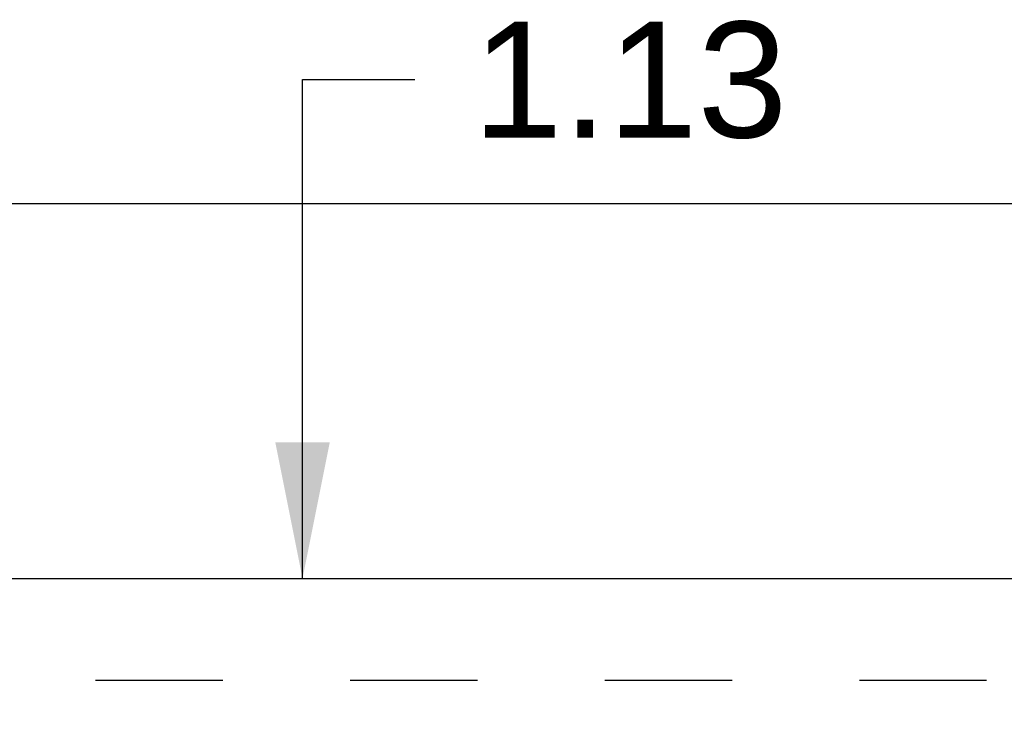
# Model space of a CAD drawing. Header units: inches. Extents: x 0 to 170, y 0 to 110.
# Tile 6 of 12: x 61.55 to 68.78, y 72.72 to 77.86. Entities that reach past the tile are written whole.
import ezdxf

# ---------------------------------------------------------------- set-up
doc = ezdxf.new("R2010")
doc.units = ezdxf.units.IN
doc.header["$LTSCALE"] = 9.35
doc.header["$MEASUREMENT"] = 0
doc.linetypes.add('HIDDEN', pattern=[0.2, 0.1, -0.1])
doc.layers.get('0').update_dxf_attribs({"linetype": 'CONTINUOUS'})
doc.layers.add('DEFAULT_2', color=8, linetype='HIDDEN')
doc.layers.add('DIMENSIONS', color=7, linetype='CONTINUOUS')
doc.styles.get("Standard").update_dxf_attribs({"font": 'arial.ttf'})
doc.dimstyles.new('DIMSTYLE_2', dxfattribs={"dimtxt": 0.85, "dimasz": 1, "dimexe": 0.09, "dimexo": 0.07, "dimgap": 0.0425, "dimtad": 0, "dimtih": 1, "dimtoh": 1, "dimzin": 4, "dimdsep": 46, "dimtxsty": 'Standard', "dimblk": '_FILLED', "dimblk1": '_FILLED', "dimblk2": '_FILLED', "dimcen": 0.09, "dimazin": 1, "dimtfac": 1, "dimtdec": 3, "dimtofl": 0, "dimtmove": 0, "dimatfit": 3, "dimldrblk": '_FILLED', "dimfxl": 0, "dimtolj": 1, "dimtzin": 4, "dimarcsym": 0})

# ---------------------------------------------------------------- blocks, each defined once
blk = doc.blocks.new('_FILLED')
at = {"color": 0, "linetype": 'ByBlock'}
blk.add_solid([(0, 0), (-1, 0.2), (-1, -0.2)], dxfattribs=at)
blk = doc.blocks.new('*D14')
at = {"layer": 'DIMENSIONS', "color": 2, "linetype": 'Continuous'}
for p, q in [((63.6262, 73.7549), (63.6262, 77.4176)), ((63.6262, 77.4176), (64.4512, 77.4176)), ((63.6262, 72.6299), (63.6262, 70.6299))]:
    blk.add_line(p, q, dxfattribs=at)
for p, rotation in [((63.6262, 73.7549), 270), ((63.6262, 72.6299), 90)]:
    blk.add_blockref('_FILLED', p, dxfattribs=dict(at, rotation=rotation))
at = {"layer": 'DIMENSIONS', "color": 2, "linetype": 'Continuous', "insert": (64.8762, 77.8426), "char_height": 0.85, "width": 2.309851, "attachment_point": 1, "line_spacing_factor": 0.9}
blk.add_mtext('1.13', dxfattribs=at)

msp = doc.modelspace()

# ---------------------------------------------------------------- linework, layer by layer
at = {"color": 3, "linetype": 'Continuous'}
for p, q in [((75.958, 76.5049), (52.062, 76.5049)), ((52.427, 73.7549), (75.0305, 73.7549))]:
    msp.add_line(p, q, dxfattribs=at)
at = {"layer": 'DEFAULT_2', "color": 8, "linetype": 'HIDDEN'}
msp.add_line((74.26, 73.0049), (53.76, 73.0049), dxfattribs=at)

# ---------------------------------------------------------------- dimensions: what is measured, and where the dimension line sits
at = {"layer": 'DIMENSIONS', "color": 2, "linetype": 'Continuous'}
dim = msp.add_linear_dim(base=(63.6262410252, 73.754885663), p1=(71.4475301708, 72.629885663), p2=(52.4470301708, 73.754885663), angle=90, dimstyle='DIMSTYLE_2', dxfattribs=at)
dim.commit()
dim.dimension.update_dxf_attribs({"geometry": '*D14', "text_midpoint": (66.0679801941, 77.4128460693), "dimtype": 160})

doc.saveas('drawing.dxf')
